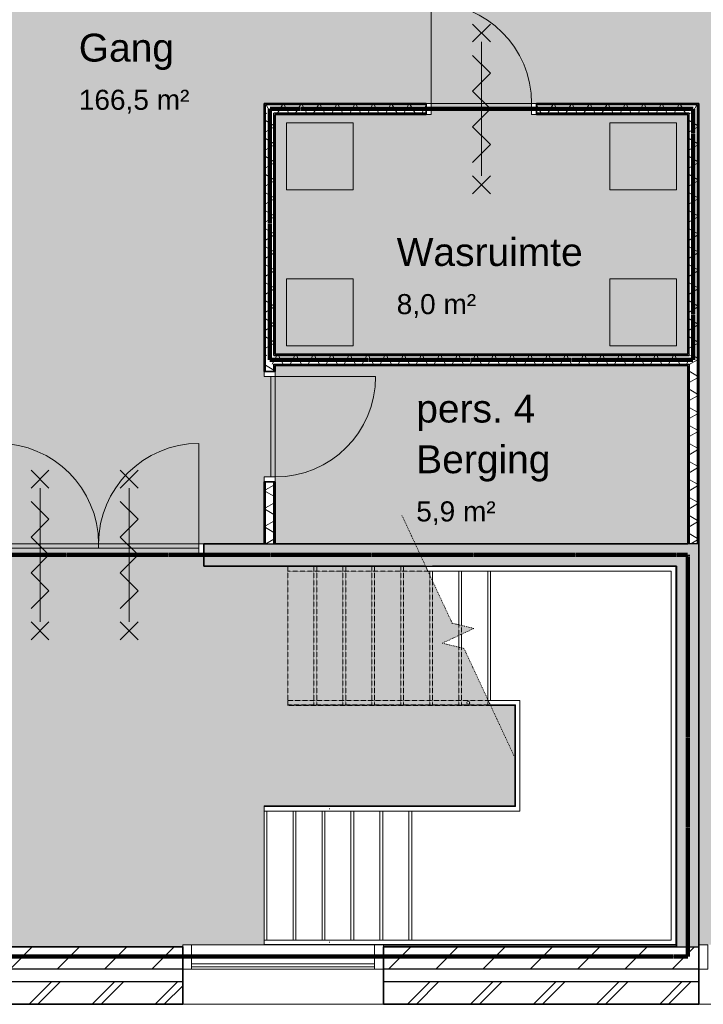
# Model space of a CAD drawing. Header units: millimetres. Extents: x 78984 to 111868, y -12028 to 35070.
# Tile 16 of 23: x 94585 to 100718, y 5937 to 14766. Entities that reach past the tile are written whole.
import ezdxf

# ---------------------------------------------------------------- set-up
doc = ezdxf.new("R2010")
doc.units = ezdxf.units.MM
for name, pattern in [('Dash dot', [15.875, 6.35, -4.7625, 0, -4.7625]), ('dash fine', [1.53, 1, -0.53]), ('dash-dash', [6, 3, -1, 1, -1]), ('Hidden', [4, 2, -2])]:
    doc.linetypes.add(name, pattern=pattern)
for name, color, linetype, lineweight in [('A-AREA-IDEN', 2, 'Continuous', 13), ('A-AREA-PATT', 32, 'Continuous', 9), ('A-DETL', 90, 'Continuous', 13), ('A-DETL-GENF', 92, 'Continuous', 13), ('A-DOOR', 31, 'Continuous', 18), ('A-DOOR-FRAM', 31, 'Continuous', 13), ('A-FLOR-HRAL', 11, 'Continuous', 13), ('A-GLAZ-CURT', 52, 'Continuous', 13), ('A-GLAZ-CWMG', 51, 'Continuous', 13), ('A-WALL', 113, 'Continuous', 18), ('A-WALL-PATT', 111, 'Continuous', 35), ('I-WALL', 2, 'Continuous', 18), ('S-STRS', 31, 'Continuous', 13), ('S-STRS-MBND', 31, 'dash fine', 9)]:
    doc.layers.add(name, color=color, linetype=linetype, lineweight=lineweight)
doc.styles.add('Arial', font='arial.ttf', dxfattribs={"height": 180})
doc.styles.add('Arial_1', font='arial.ttf', dxfattribs={"height": 250})
pattern_1 = [(180, (100677.75, 10915.66), (-2e-14, -200), []), (180, (100677.75, 10931.66), (-2e-14, -200), []), (180, (100677.75, 10947.66), (-2e-14, -200), []), (180, (100677.75, 10963.66), (-2e-14, -200), [])]
pattern_2 = [(270, (98677.75, 11765.67), (200, 7e-13), []), (270, (98661.75, 11765.67), (200, 7e-13), []), (270, (98645.75, 11765.67), (200, 7e-13), []), (270, (98629.75, 11765.67), (200, 7e-13), [])]
pattern_3 = [(0, (96777.75, 10865.66), (0, 200), []), (0, (96777.75, 10849.66), (0, 200), []), (0, (96777.75, 10833.66), (0, 200), []), (0, (96777.75, 10817.66), (0, 200), [])]
pattern_4 = [(270, (98727.75, 14015.67), (200, 7e-13), []), (270, (98711.75, 14015.67), (200, 7e-13), []), (270, (98695.75, 14015.67), (200, 7e-13), []), (270, (98679.75, 14015.67), (200, 7e-13), [])]
pattern_5 = [(180, (100677.75, 12840.67), (-2e-14, -200), []), (180, (100677.75, 12856.67), (-2e-14, -200), []), (180, (100677.75, 12872.67), (-2e-14, -200), []), (180, (100677.75, 12888.67), (-2e-14, -200), [])]
pattern_6 = [(180, (96877.75, 12840.67), (-2e-14, -200), []), (180, (96877.75, 12856.67), (-2e-14, -200), []), (180, (96877.75, 12872.67), (-2e-14, -200), []), (180, (96877.75, 12888.67), (-2e-14, -200), [])]

# ---------------------------------------------------------------- blocks, each defined once
blk = doc.blocks.new('Rectangular Mullion - 80x220-7501422-plot_03')
at = {"layer": 'A-GLAZ-CWMG'}
for p, q in [((0, 0), (-80, 0)), ((-80, 0), (-80, -220)), ((0, -220), (0, 0)), ((-80, -220), (0, -220))]:
    blk.add_line(p, q, dxfattribs=at)
blk = doc.blocks.new('System Panel - glas_offset-35-7516120-plot_03')
at = {"layer": 'A-GLAZ-CURT'}
for p, q in [((820, 47.5), (-820, 47.5)), ((-820, 47.5), (-820, 22.5)), ((-820, 22.5), (820, 22.5)), ((820, 22.5), (820, 47.5))]:
    blk.add_line(p, q, dxfattribs=at)
blk = doc.blocks.new('Rectangular Mullion - 80x220-7516119-plot_03')
at = {"layer": 'A-GLAZ-CWMG'}
for p, q in [((90727.8, 33480.8), (92367.8, 33480.8)), ((90727.8, 33260.8), (92367.8, 33260.8))]:
    blk.add_line(p, q, dxfattribs=at)
blk = doc.blocks.new('Rectangular Mullion - 80x220-7501424-plot_03')
at = {"layer": 'A-GLAZ-CWMG'}
for p, q in [((-80, 0), (0, 0)), ((-80, -220), (-80, 0)), ((0, 0), (0, -220)), ((0, -220), (-80, -220))]:
    blk.add_line(p, q, dxfattribs=at)
blk = doc.blocks.new('Rectangular Mullion - 80x220-7501425-plot_03')
at = {"layer": 'A-GLAZ-CWMG'}
for p, q in [((0, 0), (-80, 0)), ((-80, 0), (-80, -220)), ((0, -220), (0, 0)), ((-80, -220), (0, -220))]:
    blk.add_line(p, q, dxfattribs=at)
blk = doc.blocks.new('Railing - 25mm-7604522-plot_03')
at = {"layer": 'A-FLOR-HRAL'}
blk.add_arc((0, 0), 12.5, 216.71792, 273.39395, dxfattribs=at)
blk = doc.blocks.new('Railing - 25mm-7605725-plot_03')
at = {"layer": 'A-FLOR-HRAL'}
for start, end in [(360, 180), (180, 360)]:
    blk.add_arc((0, 0), 12.5, start, end, dxfattribs=at)
blk = doc.blocks.new('Railing - Railing-7618368-plot_03')
at = {"extrusion": (0, 0, -1), "zscale": -1}
for name, p, rotation in [('Railing - 25mm-7605725-plot_03', (-98609.6, 8640.9), 90.00000000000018), ('Railing - 25mm-7604522-plot_03', (-98809.6, 8640.9), 90.00000000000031)]:
    blk.add_blockref(name, p, dxfattribs=dict(at, rotation=rotation))
blk = doc.blocks.new('Top Rail Type - Top Rail_Internal_-7618380-plot_03')
at = {"layer": 'A-FLOR-HRAL'}
for p, q in [((97398.7, 6512.2), (96777.2, 6512.2)), ((96777.2, 6472.2), (97398.7, 6472.2))]:
    blk.add_line(p, q, dxfattribs=at)
at = {"layer": 'A-FLOR-HRAL', "flags": 128}
for points in [[(96777.2, 6490.3), (96777.2, 6492.2), (96777.2, 6494.1)], [(97364.5, 6495.5), (97364.1, 6492.2), (97364.3, 6489.7)]]:
    blk.add_lwpolyline(points, dxfattribs=at)
blk = doc.blocks.new('Top Rail Type - Top Rail_Internal_-V19-plot_03')
at = {"layer": 'A-FLOR-HRAL', "linetype": 'dash fine'}
for p, q in [((96989.6, 9821.3), (96989.6, 9861.3)), ((98228.6, 9861.3), (96989.6, 9861.3)), ((98247.3, 9821.3), (96989.6, 9821.3))]:
    blk.add_line(p, q, dxfattribs=at)
at = {"layer": 'A-FLOR-HRAL'}
for p, q in [((98228.6, 9861.3), (98247.3, 9821.3)), ((99069.6, 9861.3), (98228.6, 9861.3)), ((99069.6, 9821.3), (98247.3, 9821.3)), ((100470.6, 9861.3), (99069.6, 9861.3)), ((100430.6, 9821.3), (99069.6, 9821.3)), ((100430.6, 6512.2), (100430.6, 9821.3)), ((100470.6, 6472.2), (100470.6, 9861.3)), ((96777.2, 6512.2), (96777.2, 6472.2)), ((96777.2, 6512.2), (98077.2, 6512.2)), ((96777.2, 6472.2), (98077.2, 6472.2)), ((98077.2, 6512.2), (100430.6, 6512.2)), ((98077.2, 6472.2), (100470.6, 6472.2))]:
    blk.add_line(p, q, dxfattribs=at)
blk = doc.blocks.new('Top Rail Type - Top Rail_Internal_-7618396-plot_03')
at = {"layer": 'A-FLOR-HRAL'}
for p, q in [((97398.7, 7710.1), (96777.2, 7710.1)), ((96777.2, 7670.1), (97398.7, 7670.1))]:
    blk.add_line(p, q, dxfattribs=at)
at = {"layer": 'A-FLOR-HRAL', "flags": 128}
for points in [[(96777.2, 7688.2), (96777.2, 7690.1), (96777.2, 7692)], [(97364.3, 7692.6), (97364.1, 7690.1), (97364.3, 7687.6)]]:
    blk.add_lwpolyline(points, dxfattribs=at)
blk = doc.blocks.new('Top Rail Type - Top Rail_Internal_-V20-plot_03')
at = {"layer": 'A-FLOR-HRAL', "linetype": 'dash fine'}
for p, q in [((96989.6, 8620.9), (96989.6, 8660.9)), ((98788.4, 8660.9), (96989.6, 8660.9)), ((98807, 8620.9), (96989.6, 8620.9))]:
    blk.add_line(p, q, dxfattribs=at)
at = {"layer": 'A-FLOR-HRAL'}
for p, q in [((98788.4, 8660.9), (98807, 8620.9)), ((98809.6, 8660.9), (98788.4, 8660.9)), ((99072.6, 8660.9), (98809.6, 8660.9)), ((99072.6, 7670.1), (99072.6, 8660.9)), ((98809.6, 8620.9), (98807, 8620.9)), ((99032.6, 8620.9), (98809.6, 8620.9)), ((99032.6, 7710.1), (99032.6, 8620.9)), ((96777.2, 7710.1), (96777.2, 7670.1)), ((96777.2, 7710.1), (98077.2, 7710.1)), ((98077.2, 7710.1), (99032.6, 7710.1)), ((96777.2, 7670.1), (98077.2, 7670.1)), ((98077.2, 7670.1), (99072.6, 7670.1))]:
    blk.add_line(p, q, dxfattribs=at)
blk = doc.blocks.new('200_32_ISR_deur_binnen_dubbel - dagmaat 1800x2300-7618013-plot_03')
at = {"layer": 'A-DOOR', "lineweight": 13}
for points in [[(0, 60), (0, 100), (-900, 100), (-900, 60)], [(900, 60), (900, 100), (0, 100), (0, 60), (721, 60)]]:
    blk.add_hatch(color=256, dxfattribs=at).paths.add_polyline_path(points)
for p, q in [((-900, 100), (-900, 1000)), ((900, 100), (900, 1000)), ((-900, 100), (-39.1, 100)), ((-900, 100), (-900, 60)), ((0, 100), (-900, 100)), ((900, 100), (0, 100)), ((0, 100), (0, 60)), ((0, 60), (0, 100)), ((900, 100), (39.1, 100)), ((900, 60), (900, 100)), ((-900, 60), (0, 60)), ((0, 60), (900, 60))]:
    blk.add_line(p, q, dxfattribs=at)
at = {"layer": 'A-DOOR', "linetype": 'Hidden', "lineweight": 13}
for p, q in [((-900, 60), (-39.1, 60)), ((900, 60), (39.1, 60))]:
    blk.add_line(p, q, dxfattribs=at)
at = {"layer": 'A-DOOR', "lineweight": 13}
for centre, start, end in [((-900, 100), 360, 90), ((900, 100), 90, 180)]:
    blk.add_arc(centre, 900, start, end, dxfattribs=at)
at = {"layer": 'A-DOOR-FRAM'}
for p, q in [((-900, 100), (-945, 100)), ((-900, 0), (-900, 100)), ((945, 100), (900, 100)), ((900, 100), (900, 0)), ((-945, 0), (-900, 0)), ((900, 0), (945, 0))]:
    blk.add_line(p, q, dxfattribs=at)
blk = doc.blocks.new('200_32_ISR_deur_binnen - dagmaat 0900x2300-7594412-plot_03')
at = {"layer": 'A-DOOR', "lineweight": 13}
blk.add_hatch(color=256, dxfattribs=at).paths.add_polyline_path([(-450, 10), (450, 10), (450, 50), (-450, 50)])
for p, q in [((-450, 50), (-450, 950)), ((-450, 50), (450, 50)), ((-450, 50), (-450, 10)), ((450, 50), (-450, 50)), ((-450, 10), (450, 10)), ((450, 10), (450, 50))]:
    blk.add_line(p, q, dxfattribs=at)
at = {"layer": 'A-DOOR', "linetype": 'Hidden', "lineweight": 13}
blk.add_line((-450, 10), (450, 10), dxfattribs=at)
at = {"layer": 'A-DOOR', "lineweight": 13}
blk.add_arc((-450, 50), 900, 360, 90, dxfattribs=at)
at = {"layer": 'A-DOOR-FRAM'}
for p, q in [((-450, 50), (-495, 50)), ((-450, -50), (-450, 50)), ((495, 50), (450, 50)), ((450, 50), (450, -50)), ((-495, -50), (-450, -50)), ((450, -50), (495, -50))]:
    blk.add_line(p, q, dxfattribs=at)

msp = doc.modelspace()

# ---------------------------------------------------------------- hatches: boundary and pattern name
at = {"layer": 'A-AREA-PATT'}
h = msp.add_hatch(color=9, dxfattribs=at)
h.paths.add_polyline_path([(88647.7, 6451.8), (88647.7, 14015.7), (90447.7, 14015.7), (90447.7, 13965.7), (91347.7, 13965.7), (91347.7, 14015.7), (91647.7, 14015.7), (91647.7, 13965.7), (92547.7, 13965.7), (92547.7, 14015.7), (94347.7, 14015.7), (94347.7, 10065.7), (96777.8, 10065.7), (96777.8, 10665.7), (96827.8, 10665.7), (96827.8, 11565.7), (96777.8, 11565.7), (96777.8, 14015.7), (100677.8, 14015.7), (100677.8, 6470.8), (102297.8, 6470.8), (102297.8, 8785.6), (102347.8, 8785.6), (102347.8, 9685.6), (102297.8, 9685.6), (102297.8, 10185.6), (102347.8, 10185.6), (102347.8, 11085.6), (102297.8, 11085.6), (102297.8, 11465.8), (102047.6, 11465.8), (102047.6, 12065.8), (102297.8, 12065.8), (102297.8, 17015.8), (102347.8, 17015.8), (102347.8, 17915.8), (102297.8, 17915.8), (102297.8, 18315.8), (102347.8, 18315.8), (102347.8, 19215.8), (102297.8, 19215.8), (102297.8, 19565.2), (102047.6, 19565.2), (102047.6, 20165.2), (102297.8, 20165.2), (102297.8, 25165.7), (88747.4, 25166.5), (88747.4, 27665.6), (88547.4, 27665.6), (88547.8, 28265.8), (89147.8, 28265.8), (89147.8, 28065.8), (104107.8, 28065.8), (104107.8, 28145.8), (104157.8, 28145.8), (104157.8, 28920.8), (104107.8, 28920.8), (104107.8, 29265.7), (99670.3, 29265.7), (99670.3, 29315.7), (98895.3, 29315.7), (98895.3, 29265.7), (94282.8, 29265.7), (94282.8, 29315.7), (93507.8, 29315.7), (93507.8, 29265.7), (93207.8, 29265.7), (93207.8, 29315.7), (92432.8, 29315.7), (92432.8, 29265.7), (87907.8, 29265.7), (87907.8, 33260.8), (86197.8, 33260.8), (86197.8, 33135.8), (86147.8, 33135.8), (86147.8, 32235.8), (86197.8, 32235.8), (86197.8, 23705.7), (86147.8, 23705.7), (86147.8, 22805.7), (86197.8, 22805.7), (86197.8, 22405.7), (86147.8, 22405.7), (86147.8, 21505.7), (86197.8, 21505.7), (86197.8, 20165.8), (86447.8, 20165.8), (86447.8, 19565.8), (86197.8, 19565.8), (86197.8, 16350.7), (86147.8, 16350.7), (86147.8, 15450.7), (86197.8, 15450.7), (86197.8, 15260.7), (86147.8, 15260.7), (86147.8, 14360.7), (86197.8, 14360.7), (86197.8, 12065.8), (86447.8, 12065.8), (86447.8, 11465.8), (86197.8, 11465.8), (86197.8, 7473.5), (86147.8, 7473.5), (86147.8, 6573.5), (86197.8, 6573.5), (86197.8, 6470.8), (87827.8, 6470.8), (87827.8, 6451.8)])
h.paths.add_polyline_path([(88697.7, 8140.6), (88697.7, 8915.6), (88687.7, 8915.6), (88687.7, 8140.6)])
h.paths.add_polyline_path([(88687.7, 9910.7), (88697.7, 9910.7), (88697.7, 10685.7), (88687.7, 10685.7), (88687.7, 10068.8)])
h.paths.add_polyline_path([(96192.7, 9965.7), (96192.7, 10025.7), (94392.7, 10025.7), (94392.7, 9965.7), (96013.7, 9965.7)])
h.paths.add_polyline_path([(99177.8, 13965.7), (99177.8, 13975.7), (98277.8, 13975.7), (98277.8, 13965.7), (98902, 13965.7)])
h.paths.add_polyline_path([(95194.8, 15515.8), (89034.8, 15515.8), (89034.8, 20465.8), (89084.8, 20465.8), (89084.8, 22265.8), (89034.8, 22265.8), (89034.8, 23335.8), (95486.3, 23335.8), (95486.3, 23285.8), (96386.3, 23285.8), (96386.3, 23335.8), (99183.3, 23335.8), (99183.3, 23285.8), (100083.3, 23285.8), (100083.3, 23335.8), (100334.8, 23335.8), (100334.6, 15515.8), (100100.3, 15515.8), (100100.3, 15565.8), (99200.3, 15565.8), (99200.3, 15515.8), (96369.2, 15515.8), (96369.2, 15565.8), (95469.2, 15565.8), (95469.2, 15515.8), (95284.8, 15515.8)])
h.paths.add_polyline_path([(100580.3, 25205.7), (101480.3, 25205.7), (101480.3, 25265.7), (100580.3, 25265.7)])
h.paths.add_polyline_path([(99010.4, 25205.7), (99785.4, 25205.7), (99785.4, 25265.7), (99010.4, 25265.7)])
h.paths.add_polyline_path([(95935.2, 25205.7), (95935.2, 25265.7), (95160.2, 25265.7), (95160.2, 25205.7), (95284.8, 25205.7)])
h.paths.add_polyline_path([(93747.2, 28015.8), (93747.2, 28025.8), (92847.2, 28025.8), (92847.2, 28015.8), (93357.8, 28015.8)])
h.paths.add_polyline_path([(90097.3, 28015.8), (90097.3, 28025.8), (89197.3, 28025.8), (89197.3, 28015.8)])
h = msp.add_hatch(color=131, dxfattribs=at)
h.paths.add_polyline_path([(99877.8, 11765.7), (100577.8, 11765.7), (100577.8, 13915.7), (99177.8, 13915.7), (99177.8, 13965.7), (98277.8, 13965.7), (98277.8, 13915.7), (96877.8, 13915.7), (96877.8, 11765.7), (98902, 11765.7)])
h.paths.add_polyline_path([(99877.8, 11840.7), (99877.8, 12440.7), (100477.8, 12440.7), (100477.8, 11840.7)])
h.paths.add_polyline_path([(96977.8, 11840.7), (96977.8, 12440.7), (97577.8, 12440.7), (97577.8, 11840.7)])
h.paths.add_polyline_path([(100477.8, 13240.7), (99877.8, 13240.7), (99877.8, 13840.7), (100477.8, 13840.7), (100477.8, 13495.7)])
h.paths.add_polyline_path([(96977.8, 13240.7), (96977.8, 13840.7), (97577.8, 13840.7), (97577.8, 13240.7)])
h = msp.add_hatch(color=253, dxfattribs=at)
h.paths.add_polyline_path([(100526.6, 10065.7), (100577.8, 10065.7), (100577.8, 11665.7), (96877.8, 11665.7), (96877.8, 10065.7), (100477.8, 10065.7)])
h.paths.add_polyline_path([(96827.8, 10665.7), (96837.8, 10665.7), (96837.8, 11565.7), (96827.8, 11565.7), (96827.8, 11089.7)])
h = msp.add_hatch(color=9, dxfattribs=at)
h.paths.add_polyline_path([(100165.6, 6451.8), (100477.8, 6451.8), (100477.8, 9865.7), (100476, 9865.7), (100476, 6466.8), (97847.8, 6466.8), (97847.8, 6451.8), (99985.1, 6451.8)])
h.paths.add_polyline_path([(96047.8, 6451.8), (96047.8, 6470.8), (96777.2, 6470.8), (96777.2, 7715.5), (99027.2, 7715.5), (99027.2, 8615.5), (98809.6, 8615.5), (98802.3, 8631.1), (98799.8, 8633.1), (98797.4, 8638.1), (98796.4, 8643.7), (98570.7, 9127.8), (98376.2, 9175.1), (98659.4, 9307.1), (98465, 9354.4), (98226.1, 9865.7), (96237.7, 9865.7), (96237.7, 9965.7), (94347.7, 9965.7), (94347.7, 6451.8), (96013.7, 6451.8)])
h.paths.add_polyline_path([(98609.6, 8628.4), (98604.1, 8629.6), (98599.8, 8633.1), (98597.4, 8638.1), (98597.4, 8643.7), (98599.8, 8648.7), (98604.1, 8652.2), (98609.6, 8653.4), (98615, 8652.2), (98619.3, 8648.7), (98621.7, 8643.7), (98621.7, 8638.1), (98619.3, 8633.1), (98615, 8629.6)])
at = {"layer": 'A-DETL-GENF'}
for points in [[(97577.8, 13240.7), (97577.8, 13840.7), (96977.8, 13840.7), (96977.8, 13240.7)], [(100477.8, 13240.7), (100477.8, 13840.7), (99877.8, 13840.7), (99877.8, 13240.7)], [(97577.8, 11840.7), (97577.8, 12440.7), (96977.8, 12440.7), (96977.8, 11840.7)], [(100477.8, 11840.7), (100477.8, 12440.7), (99877.8, 12440.7), (99877.8, 11840.7)]]:
    msp.add_hatch(color=254, dxfattribs=at).paths.add_polyline_path(points)
at = {"layer": 'A-WALL-PATT', "lineweight": 9}
h = msp.add_hatch(dxfattribs=at)
h.set_pattern_fill('FP_99', color=256, angle=-270, style=0, pattern_type=2)
h.set_pattern_definition(pattern_4)
h.paths.add_polyline_path([(100665.3, 14003.2), (100677.8, 14003.2), (100677.8, 14015.7), (99222.8, 14015.7), (99222.8, 14003.2)])
h.paths.add_polyline_path([(98232.8, 14003.2), (98232.8, 14015.7), (96777.8, 14015.7), (96777.8, 14003.2), (96790.3, 14003.2)])
h = msp.add_hatch(dxfattribs=at)
h.set_pattern_fill('FP_103', color=256, angle=90, style=0, pattern_type=2)
h.set_pattern_definition(pattern_6)
h.paths.add_polyline_path([(96777.8, 11765.7), (96790.3, 11765.7), (96790.3, 14003.2), (96777.8, 14003.2), (96777.8, 13131.6)])
h = msp.add_hatch(dxfattribs=at)
h.set_pattern_fill('FP_100', color=256, angle=-300, style=0, pattern_type=2)
h.set_pattern_definition([(240, (98727.75, 14015.66), (121.244, -70), []), (300, (98727.75, 14015.66), (121.244, 70), [])])
h.paths.add_polyline_path([(100590.3, 13928.2), (100665.3, 13928.2), (100665.3, 14003.2), (99222.8, 14003.2), (99222.8, 13928.2)])
h.paths.add_polyline_path([(98232.8, 13928.2), (98232.8, 14003.2), (96790.3, 14003.2), (96790.3, 13928.2), (96865.3, 13928.2)])
h = msp.add_hatch(dxfattribs=at)
h.set_pattern_fill('FP_101', color=256, angle=90, style=0, pattern_type=2)
h.set_pattern_definition(pattern_5)
h.paths.add_polyline_path([(100677.8, 11765.7), (100677.8, 14003.2), (100665.3, 14003.2), (100665.3, 11765.7)])
h = msp.add_hatch(dxfattribs=at)
h.set_pattern_fill('FP_104', color=256, angle=60, style=0, pattern_type=2)
h.set_pattern_definition([(150, (96877.75, 12840.67), (-70, -121.244), []), (210, (96877.75, 12840.67), (70, -121.244), [])])
h.paths.add_polyline_path([(96790.3, 11753.2), (96865.3, 11753.2), (96865.3, 13928.2), (96790.3, 13928.2), (96790.3, 11765.7)])
h = msp.add_hatch(dxfattribs=at)
h.set_pattern_fill('FP_99', color=256, angle=-270, style=0, pattern_type=2)
h.set_pattern_definition(pattern_4)
h.paths.add_polyline_path([(100577.8, 13915.7), (100590.3, 13915.7), (100590.3, 13928.2), (99222.8, 13928.2), (99222.8, 13915.7)])
h.paths.add_polyline_path([(98232.8, 13915.7), (98232.8, 13928.2), (96865.3, 13928.2), (96865.3, 13915.7), (96877.8, 13915.7)])
h = msp.add_hatch(dxfattribs=at)
h.set_pattern_fill('FP_103', color=256, angle=90, style=0, pattern_type=2)
h.set_pattern_definition(pattern_6)
h.paths.add_polyline_path([(96877.8, 11765.7), (96877.8, 13915.7), (96865.3, 13915.7), (96865.3, 11765.7)])
h = msp.add_hatch(dxfattribs=at)
h.set_pattern_fill('FP_101', color=256, angle=90, style=0, pattern_type=2)
h.set_pattern_definition(pattern_5)
h.paths.add_polyline_path([(100590.3, 11765.7), (100590.3, 13915.7), (100577.8, 13915.7), (100577.8, 11765.7)])
h = msp.add_hatch(dxfattribs=at)
h.set_pattern_fill('FP_102', color=256, angle=60, style=0, pattern_type=2)
h.set_pattern_definition([(150, (100677.75, 12840.67), (-70, -121.244), []), (210, (100677.75, 12840.67), (70, -121.244), [])])
h.paths.add_polyline_path([(100665.3, 11753.2), (100665.3, 13928.2), (100590.3, 13928.2), (100590.3, 11753.2)])
h = msp.add_hatch(dxfattribs=at)
h.set_pattern_fill('FP_79', color=256, angle=-270, style=0, pattern_type=2)
h.set_pattern_definition(pattern_2)
h.paths.add_polyline_path([(100577.8, 11753.2), (100590.3, 11753.2), (100590.3, 11765.7), (96865.3, 11765.7), (96865.3, 11753.2), (98902, 11753.2)])
h.paths.add_polyline_path([(96777.8, 11753.2), (96790.3, 11753.2), (96790.3, 11765.7), (96777.8, 11765.7)])
h = msp.add_hatch(dxfattribs=at)
h.set_pattern_fill('FP_81', color=256, angle=90, style=0, pattern_type=2)
h.set_pattern_definition(pattern_3)
h.paths.add_polyline_path([(96790.3, 10065.7), (96790.3, 10620.7), (96777.8, 10620.7), (96777.8, 10065.7)])
h.paths.add_polyline_path([(96790.3, 11610.7), (96790.3, 11753.2), (96777.8, 11753.2), (96777.8, 11610.7)])
h = msp.add_hatch(dxfattribs=at)
h.set_pattern_fill('FP_80', color=256, angle=-300, style=0, pattern_type=2)
h.set_pattern_definition([(240, (98677.75, 11765.67), (121.244, -70), []), (300, (98677.75, 11765.67), (121.244, 70), [])])
h.paths.add_polyline_path([(100577.8, 11678.2), (100590.3, 11678.2), (100590.3, 11753.2), (96790.3, 11753.2), (96790.3, 11678.2), (98902, 11678.2)])
h = msp.add_hatch(dxfattribs=at)
h.set_pattern_fill('FP_78', color=256, angle=60, style=0, pattern_type=2)
h.set_pattern_definition([(150, (100677.75, 10915.66), (-70, -121.244), []), (210, (100677.75, 10915.66), (70, -121.244), [])])
h.paths.add_polyline_path([(100590.3, 10065.7), (100665.3, 10065.7), (100665.3, 11753.2), (100590.3, 11753.2), (100590.3, 10068.8)])
h = msp.add_hatch(dxfattribs=at)
h.set_pattern_fill('FP_77', color=256, angle=90, style=0, pattern_type=2)
h.set_pattern_definition(pattern_1)
h.paths.add_polyline_path([(100677.8, 10065.7), (100677.8, 11765.7), (100665.3, 11765.7), (100665.3, 10065.7)])
h = msp.add_hatch(dxfattribs=at)
h.set_pattern_fill('FP_82', color=256, angle=60, style=0, pattern_type=2)
h.set_pattern_definition([(330, (96777.75, 10865.66), (70, 121.244), []), (30, (96777.75, 10865.66), (-70, 121.244), [])])
h.paths.add_polyline_path([(96865.3, 10065.7), (96865.3, 10620.7), (96790.3, 10620.7), (96790.3, 10065.7)])
h.paths.add_polyline_path([(96790.3, 11610.7), (96865.3, 11610.7), (96865.3, 11678.2), (96790.3, 11678.2), (96790.3, 11665.7)])
h = msp.add_hatch(dxfattribs=at)
h.set_pattern_fill('FP_79', color=256, angle=-270, style=0, pattern_type=2)
h.set_pattern_definition(pattern_2)
h.paths.add_polyline_path([(100577.8, 11665.7), (100577.8, 11678.2), (96865.3, 11678.2), (96865.3, 11665.7), (98902, 11665.7)])
h = msp.add_hatch(dxfattribs=at)
h.set_pattern_fill('FP_81', color=256, angle=90, style=0, pattern_type=2)
h.set_pattern_definition(pattern_3)
h.paths.add_polyline_path([(96877.8, 10065.7), (96877.8, 10620.7), (96865.3, 10620.7), (96865.3, 10065.7)])
h.paths.add_polyline_path([(96877.8, 11610.7), (96877.8, 11665.7), (96865.3, 11665.7), (96865.3, 11610.7)])
h = msp.add_hatch(dxfattribs=at)
h.set_pattern_fill('FP_77', color=256, angle=90, style=0, pattern_type=2)
h.set_pattern_definition(pattern_1)
h.paths.add_polyline_path([(100577.8, 10065.7), (100590.3, 10065.7), (100590.3, 11678.2), (100577.8, 11678.2), (100577.8, 10068.8)])
at = {"layer": 'A-WALL-PATT', "lineweight": 18}
for points in [[(99624, 9865.7), (100477.8, 9865.7), (100477.8, 10065.7), (96237.7, 10065.7), (96237.7, 9865.7), (99263, 9865.7)], [(100526.6, 6451.8), (100677.8, 6451.8), (100677.8, 10065.7), (100477.8, 10065.7), (100477.8, 6451.8)]]:
    msp.add_hatch(color=256, dxfattribs=at).paths.add_polyline_path(points)
at = {"layer": 'A-WALL-PATT', "lineweight": 9}
h = msp.add_hatch(dxfattribs=at)
h.set_pattern_fill('FP_3', color=256, angle=45, style=0, pattern_type=2)
h.set_pattern_definition([(45, (0, 0), (-212.132, 212.132), [])])
h.paths.add_polyline_path([(107566.7, 6251.8), (107861.8, 6251.8), (107861.8, 6451.8), (105947.8, 6451.8), (105947.8, 6251.8)])
h.paths.add_polyline_path([(100677.8, 6251.8), (100677.8, 6451.8), (97847.8, 6451.8), (97847.8, 6251.8), (100526.6, 6251.8)])
h.paths.add_polyline_path([(96013.7, 6251.8), (96047.8, 6251.8), (96047.8, 6451.8), (94147.7, 6451.8), (94147.7, 6251.8)])
h.paths.add_polyline_path([(92447.8, 6251.8), (92447.8, 6451.8), (87827.8, 6451.8), (87827.8, 6251.8), (92403.4, 6251.8)])
h.paths.add_polyline_path([(82547.8, 6251.8), (82547.8, 6451.8), (80833.8, 6451.8), (80833.8, 6251.8)])
h = msp.add_hatch(dxfattribs=at)
h.set_pattern_fill('FP_1', color=256, style=0, pattern_type=2)
h.set_pattern_definition([(45, (0, 0), (-282.8427, 282.8427), []), (45, (0, 80), (-282.8427, 282.8427), [])])
h.paths.add_polyline_path([(108176.8, 5936.8), (108176.8, 6136.8), (105947.8, 6136.8), (105947.8, 5936.8), (107566.7, 5936.8)])
h.paths.add_polyline_path([(100346.1, 5936.8), (100677.8, 5936.8), (100677.8, 6136.8), (97847.8, 6136.8), (97847.8, 5936.8), (98902, 5936.8)])
h.paths.add_polyline_path([(96013.7, 5936.8), (96047.8, 5936.8), (96047.8, 6136.8), (94147.7, 6136.8), (94147.7, 5936.8)])
h.paths.add_polyline_path([(92447.8, 5936.8), (92447.8, 6136.8), (87827.8, 6136.8), (87827.8, 5936.8), (91681.3, 5936.8)])
h.paths.add_polyline_path([(82547.8, 5936.8), (82547.8, 6136.8), (80518.8, 6136.8), (80518.8, 5936.8), (80833.8, 5936.8)])

# ---------------------------------------------------------------- linework, layer by layer
at = {"layer": 'A-DETL'}
for p, q in [((98647.8, 14725.7), (98807.8, 14565.7)), ((98807.8, 14725.7), (98647.8, 14565.7)), ((98727.8, 14565.7), (98727.8, 13365.7)), ((98647.8, 14445.7), (98807.8, 14285.7)), ((98647.8, 14125.7), (98807.8, 14285.7)), ((98647.8, 14125.7), (98807.8, 13965.7)), ((98647.8, 13805.7), (98807.8, 13965.7)), ((98647.8, 13805.7), (98807.8, 13645.7)), ((98647.8, 13485.7), (98807.8, 13645.7)), ((98647.8, 13365.7), (98807.8, 13205.7)), ((98807.8, 13365.7), (98647.8, 13205.7)), ((94687.7, 10725.7), (94847.7, 10565.7)), ((94847.7, 10725.7), (94687.7, 10565.7)), ((95487.7, 10725.7), (95647.7, 10565.7)), ((95647.7, 10725.7), (95487.7, 10565.7)), ((94767.7, 10565.7), (94767.7, 9365.7)), ((95567.7, 10565.7), (95567.7, 9365.7)), ((94687.7, 10445.7), (94847.7, 10285.7)), ((95487.7, 10445.7), (95647.7, 10285.7)), ((94687.7, 10125.7), (94847.7, 10285.7)), ((95487.7, 10125.7), (95647.7, 10285.7)), ((94687.7, 10125.7), (94847.7, 9965.7)), ((95487.7, 10125.7), (95647.7, 9965.7)), ((94687.7, 9805.7), (94847.7, 9965.7)), ((95487.7, 9805.7), (95647.7, 9965.7)), ((94687.7, 9805.7), (94847.7, 9645.7)), ((95487.7, 9805.7), (95647.7, 9645.7)), ((94687.7, 9485.7), (94847.7, 9645.7)), ((95487.7, 9485.7), (95647.7, 9645.7)), ((94687.7, 9365.7), (94847.7, 9205.7)), ((94847.7, 9365.7), (94687.7, 9205.7)), ((95487.7, 9365.7), (95647.7, 9205.7)), ((95647.7, 9365.7), (95487.7, 9205.7))]:
    msp.add_line(p, q, dxfattribs=at)
at = {"layer": 'A-DETL', "linetype": 'dash-dash', "lineweight": 100}
for p, q in [((96827.8, 13965.7), (96827.8, 11715.7)), ((100627.8, 13965.7), (96827.8, 13965.7)), ((100627.8, 11715.7), (100627.8, 13965.7)), ((96827.8, 11715.7), (100627.8, 11715.7)), ((94247.7, 9965.7), (100577.8, 9965.7)), ((100577.8, 9965.7), (100577.8, 6365.6)), ((100577.8, 6365.6), (92047.7, 6365.6))]:
    msp.add_line(p, q, dxfattribs=at)
at = {"layer": 'A-DETL', "lineweight": 18}
for p, q in [((97577.8, 13840.7), (96977.8, 13840.7)), ((96977.8, 13840.7), (96977.8, 13240.7)), ((97577.8, 13240.7), (97577.8, 13840.7)), ((100477.8, 13840.7), (99877.8, 13840.7)), ((99877.8, 13840.7), (99877.8, 13240.7)), ((100477.8, 13240.7), (100477.8, 13840.7)), ((96977.8, 13240.7), (97577.8, 13240.7)), ((99877.8, 13240.7), (100477.8, 13240.7)), ((97577.8, 12440.7), (96977.8, 12440.7)), ((96977.8, 12440.7), (96977.8, 11840.7)), ((97577.8, 11840.7), (97577.8, 12440.7)), ((100477.8, 12440.7), (99877.8, 12440.7)), ((99877.8, 12440.7), (99877.8, 11840.7)), ((100477.8, 11840.7), (100477.8, 12440.7)), ((96977.8, 11840.7), (97577.8, 11840.7)), ((99877.8, 11840.7), (100477.8, 11840.7))]:
    msp.add_line(p, q, dxfattribs=at)
at = {"layer": 'A-WALL', "lineweight": 25}
for p, q in [((98232.8, 14003.2), (96790.3, 14003.2)), ((96790.3, 11610.7), (96790.3, 14003.2)), ((100665.3, 14003.2), (99222.8, 14003.2)), ((100665.3, 10065.7), (100665.3, 14003.2)), ((98232.8, 13928.2), (96865.3, 13928.2)), ((96865.3, 11753.2), (96865.3, 13928.2)), ((100590.3, 13928.2), (99222.8, 13928.2)), ((100590.3, 11753.2), (100590.3, 13928.2)), ((96865.3, 11753.2), (100590.3, 11753.2)), ((96865.3, 11678.2), (100590.3, 11678.2)), ((96865.3, 11610.7), (96865.3, 11678.2)), ((100590.3, 11678.2), (100590.3, 10065.7)), ((96790.3, 10065.7), (96790.3, 10620.7)), ((96865.3, 10065.7), (96865.3, 10620.7)), ((96777.8, 10065.7), (96877.8, 10065.7)), ((100677.8, 10065.7), (100577.8, 10065.7)), ((100477.8, 6451.8), (100677.8, 6451.8)), ((96047.8, 6251.8), (94147.7, 6251.8)), ((100677.8, 6251.8), (97847.8, 6251.8)), ((96047.8, 6136.8), (94147.7, 6136.8)), ((100677.8, 6136.8), (97847.8, 6136.8))]:
    msp.add_line(p, q, dxfattribs=at)
at = {"layer": 'A-WALL', "lineweight": 35}
for p, q in [((96777.8, 10065.7), (96237.7, 10065.7)), ((96237.7, 10065.7), (96237.7, 9865.7)), ((100577.8, 10065.7), (96877.8, 10065.7)), ((100677.8, 5936.8), (100677.8, 10065.7)), ((96237.7, 9865.7), (98226.6, 9865.7)), ((98289.6, 9865.7), (100477.8, 9865.7)), ((100477.8, 9865.7), (100477.8, 6451.8)), ((96047.8, 6451.8), (94347.7, 6451.8)), ((96047.8, 5936.8), (96047.8, 6451.8)), ((100477.8, 6451.8), (97847.8, 6451.8)), ((97847.8, 6451.8), (97847.8, 5936.8)), ((94147.7, 5936.8), (96047.8, 5936.8)), ((97847.8, 5936.8), (100677.8, 5936.8))]:
    msp.add_line(p, q, dxfattribs=at)
at = {"layer": 'A-WALL'}
for p, q in [((97847.8, 5936.8), (96047.8, 5936.8)), ((105947.8, 5936.8), (100677.8, 5936.8))]:
    msp.add_line(p, q, dxfattribs=at)
at = {"layer": 'I-WALL', "lineweight": 35}
for p, q in [((98232.8, 14015.7), (96777.8, 14015.7)), ((96777.8, 14015.7), (96777.8, 11610.7)), ((98232.8, 13915.7), (98232.8, 14015.7)), ((100677.8, 14015.7), (99222.8, 14015.7)), ((99222.8, 14015.7), (99222.8, 13915.7)), ((100677.8, 10065.7), (100677.8, 14015.7)), ((96877.8, 13915.7), (98232.8, 13915.7)), ((96877.8, 11765.7), (96877.8, 13915.7)), ((99222.8, 13915.7), (100577.8, 13915.7)), ((100577.8, 13915.7), (100577.8, 11765.7)), ((100577.8, 11765.7), (96877.8, 11765.7)), ((96877.8, 11665.7), (100577.8, 11665.7)), ((96877.8, 11610.7), (96877.8, 11665.7)), ((100577.8, 11665.7), (100577.8, 10065.7)), ((96777.8, 11610.7), (96877.8, 11610.7)), ((96777.8, 10620.7), (96777.8, 10065.7)), ((96877.8, 10620.7), (96777.8, 10620.7)), ((96877.8, 10065.7), (96877.8, 10620.7))]:
    msp.add_line(p, q, dxfattribs=at)
at = {"layer": 'S-STRS'}
for p, q in [((98289.6, 9866.7), (98226.1, 9866.7)), ((98264.6, 9861.3), (98264.6, 9866.7)), ((98264.6, 9784.2), (98264.6, 9821.3)), ((98289.6, 9861.3), (98289.6, 9866.7)), ((98289.6, 9730.6), (98289.6, 9821.3)), ((98524.6, 9861.3), (98524.6, 9865.7)), ((98524.6, 9339.9), (98524.6, 9821.3)), ((98549.6, 9861.3), (98549.6, 9865.7)), ((98549.6, 9333.8), (98549.6, 9821.3)), ((98784.6, 9861.3), (98784.6, 9865.7)), ((98784.6, 8669.1), (98784.6, 9821.3)), ((98809.6, 9861.3), (98809.6, 9865.7)), ((98809.6, 8660.9), (98809.6, 9821.3)), ((100476, 6466.8), (100476, 9865.8)), ((98524.6, 9139), (98524.6, 9244.2)), ((98549.6, 9132.9), (98549.6, 9255.9)), ((98809.6, 8615.5), (98809.6, 8620.9)), ((98809.6, 8615.5), (99027.2, 8615.5)), ((99027.2, 8615.5), (99027.2, 7715.5)), ((96777.2, 7715.5), (96777.2, 7710.1)), ((96777.2, 7715.5), (97037.2, 7715.5)), ((96802.2, 7715.5), (96802.2, 7710.1)), ((97037.2, 7715.5), (97297.2, 7715.5)), ((97037.2, 7715.5), (97037.2, 7710.1)), ((97062.2, 7715.5), (97062.2, 7710.1)), ((97297.2, 7715.5), (97557.2, 7715.5)), ((97297.2, 7715.5), (97297.2, 7710.1)), ((97322.2, 7715.5), (97322.2, 7710.1)), ((97557.2, 7715.5), (97817.2, 7715.5)), ((97557.2, 7715.5), (97557.2, 7710.1)), ((97582.2, 7715.5), (97582.2, 7710.1)), ((97817.2, 7715.5), (98077.2, 7715.5)), ((97817.2, 7715.5), (97817.2, 7710.1)), ((97842.2, 7715.5), (97842.2, 7710.1)), ((99027.2, 7715.5), (98077.2, 7715.5)), ((98077.2, 7715.5), (98077.2, 7710.1)), ((98102.2, 7715.5), (98102.2, 7710.1)), ((96777.2, 7670.1), (96777.2, 6512.2)), ((96802.2, 7670.1), (96802.2, 6512.2)), ((97037.2, 7670.1), (97037.2, 6512.2)), ((97062.2, 7670.1), (97062.2, 6512.2)), ((97297.2, 7670.1), (97297.2, 6512.2)), ((97322.2, 7670.1), (97322.2, 6512.2)), ((97557.2, 7670.1), (97557.2, 6512.2)), ((97582.2, 7670.1), (97582.2, 6512.2)), ((97817.2, 7670.1), (97817.2, 6512.2)), ((97842.2, 7670.1), (97842.2, 6512.2)), ((98077.2, 7670.1), (98077.2, 6512.2)), ((98102.2, 7670.1), (98102.2, 6512.2)), ((96777.2, 6472.2), (96777.2, 6470.8)), ((96802.2, 6472.2), (96802.2, 6470.8)), ((97037.2, 6472.2), (97037.2, 6470.8)), ((97062.2, 6472.2), (97062.2, 6470.8)), ((97297.2, 6472.2), (97297.2, 6470.8)), ((97322.2, 6472.2), (97322.2, 6470.8)), ((97557.2, 6472.2), (97557.2, 6470.8)), ((97582.2, 6472.2), (97582.2, 6470.8)), ((97817.2, 6472.2), (97817.2, 6470.8)), ((97842.2, 6472.2), (97842.2, 6470.8)), ((97847.8, 6466.8), (98077.2, 6466.8)), ((98077.2, 6472.2), (98077.2, 6466.8)), ((98077.2, 6466.8), (100476, 6466.8)), ((98102.2, 6472.2), (98102.2, 6466.8))]:
    msp.add_line(p, q, dxfattribs=at)
at = {"layer": 'S-STRS-MBND', "linetype": 'Dash dot', "lineweight": 13}
for p, q in [((98014.8, 10319.9), (98228.6, 9861.3)), ((98247.3, 9821.3), (98465, 9354.4)), ((98659.4, 9307.1), (98376.2, 9175.1)), ((98465, 9354.4), (98659.4, 9307.1)), ((98376.2, 9175.1), (98570.7, 9127.8)), ((98570.7, 9127.8), (99020.9, 8162.3))]:
    msp.add_line(p, q, dxfattribs=at)
at = {"layer": 'S-STRS-MBND'}
for p, q in [((96989.6, 8615.5), (96989.6, 9866.7)), ((98226.1, 9866.7), (96989.6, 9866.7)), ((97224.6, 8615.5), (97224.6, 9866.7)), ((97249.6, 8615.5), (97249.6, 9866.7)), ((97484.6, 8615.5), (97484.6, 9866.7)), ((97509.6, 8615.5), (97509.6, 9866.7)), ((97744.6, 8615.5), (97744.6, 9866.7)), ((97769.6, 8615.5), (97769.6, 9866.7)), ((98004.6, 8615.5), (98004.6, 9866.7)), ((98029.6, 8615.5), (98029.6, 9866.7)), ((98264.6, 8615.5), (98264.6, 9784.2)), ((98289.6, 8615.5), (98289.6, 9730.6)), ((98524.6, 9244.2), (98524.6, 9339.9)), ((98549.6, 9255.9), (98549.6, 9333.8)), ((98524.6, 8615.5), (98524.6, 9139)), ((98549.6, 8615.5), (98549.6, 9132.9)), ((98784.6, 8615.5), (98784.6, 8669.1)), ((98809.6, 8615.5), (96989.6, 8615.5))]:
    msp.add_line(p, q, dxfattribs=at)

# ---------------------------------------------------------------- block references
at = {"layer": 'A-DOOR-FRAM'}
for name, p in [('200_32_ISR_deur_binnen - dagmaat 0900x2300-7594412-plot_03', (98727.8, 13965.7)), ('200_32_ISR_deur_binnen_dubbel - dagmaat 1800x2300-7618013-plot_03', (95292.7, 9965.7))]:
    msp.add_blockref(name, p, dxfattribs=at)
at = {"layer": 'A-DOOR-FRAM', "rotation": 270}
msp.add_blockref('200_32_ISR_deur_binnen - dagmaat 0900x2300-7594412-plot_03', (96827.8, 11115.7), dxfattribs=at)
at = {"layer": 'A-FLOR-HRAL'}
for name in ['Top Rail Type - Top Rail_Internal_-V19-plot_03', 'Top Rail Type - Top Rail_Internal_-V20-plot_03', 'Railing - Railing-7618368-plot_03', 'Top Rail Type - Top Rail_Internal_-7618396-plot_03', 'Top Rail Type - Top Rail_Internal_-7618380-plot_03']:
    msp.add_blockref(name, (0, 0), dxfattribs=at)
at = {"layer": 'A-GLAZ-CURT'}
msp.add_blockref('System Panel - glas_offset-35-7516120-plot_03', (96947.8, 6250.8), dxfattribs=at)
at = {"layer": 'A-GLAZ-CWMG', "rotation": 180}
for name, p in [('Rectangular Mullion - 80x220-7501425-plot_03', (96047.8, 6250.8)), ('Rectangular Mullion - 80x220-7516119-plot_03', (188495.6, 39731.5)), ('Rectangular Mullion - 80x220-7501422-plot_03', (100677.8, 6250.8))]:
    msp.add_blockref(name, p, dxfattribs=at)
at = {"layer": 'A-GLAZ-CWMG', "extrusion": (0, 0, -1), "rotation": 180}
msp.add_blockref('Rectangular Mullion - 80x220-7501424-plot_03', (-97847.8, 6250.8), dxfattribs=at)

# ---------------------------------------------------------------- texts
at = {"layer": 'A-AREA-IDEN', "lineweight": 9, "attachment_point": 1}
for s, insert, char_height, width, style in [('Gang', (95115.5, 14640), 250, 1026.16, 'Arial_1'), ('166,5 m²', (95115.5, 14137.6), 180, 1178.481, 'Arial'), ('Wasruimte', (97967.2, 12807.6), 250, 2036.286, 'Arial_1'), ('8,0 m²', (97967.2, 12305.2), 180, 841.772, 'Arial'), ('pers. 4', (98142.7, 11403.6), 250, 1298.734, 'Arial_1'), ('Berging', (98142.7, 10949), 250, 1451.054, 'Arial_1'), ('5,9 m²', (98142.7, 10446.7), 180, 841.772, 'Arial')]:
    msp.add_mtext(s, dxfattribs=dict(at, insert=insert, char_height=char_height, width=width, style=style))

doc.saveas('drawing.dxf')
